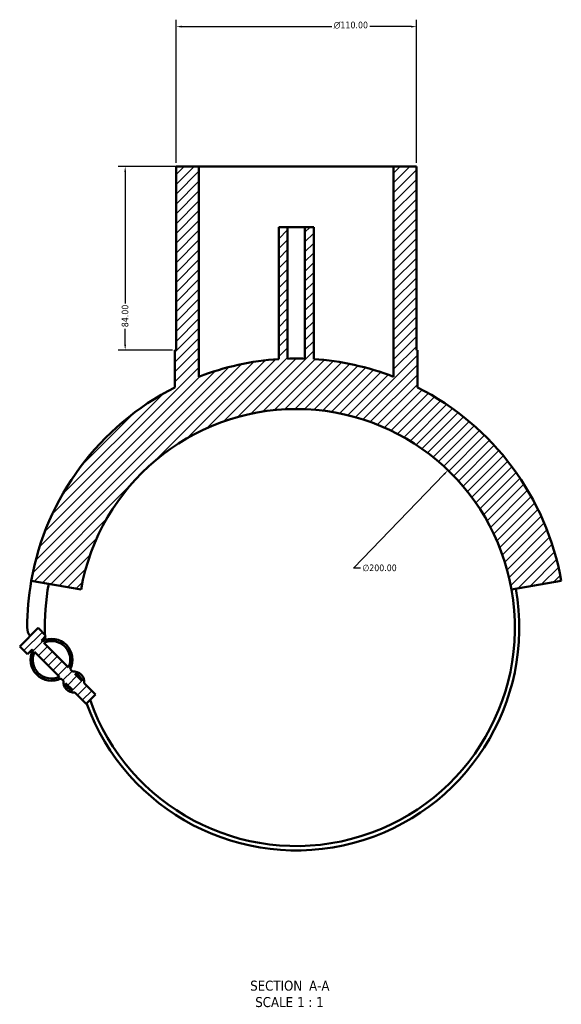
# Model space of a CAD drawing. Header units: millimetres. Extents: x -194 to 1341, y -313 to 884.
# Tile 6 of 6: x 1093 to 1341, y 40 to 491. Entities that reach past the tile are written whole.
import ezdxf

# ---------------------------------------------------------------- set-up
doc = ezdxf.new("R2010")
doc.units = ezdxf.units.MM
for name, color, linetype, lineweight in [('Dimension (ANSI)', 7, 'Continuous', 25), ('Hatch (ANSI)', 7, 'Continuous', 18), ('Symbol (ANSI)', 7, 'Continuous', 25), ('Visible (ANSI)', 7, 'Continuous', 50)]:
    doc.layers.add(name, color=color, linetype=linetype, lineweight=lineweight)
doc.styles.add('Label Text (ANSI)', font='tahoma.ttf')
doc.styles.add('Note Text (ANSI)', font='tahoma.ttf')
doc.dimstyles.new('Default - mm (ANSI)', dxfattribs={"dimtxt": 3.048, "dimasz": 2.5, "dimexe": 3.175, "dimexo": 1.6002, "dimgap": 0.8, "dimtad": 0, "dimtoh": 1, "dimrnd": 1e-08, "dimzin": 4, "dimdsep": 46, "dimtxsty": 'Note Text (ANSI)', "dimcen": 0.09, "dimdle": 10, "dimclrd": 256, "dimclre": 256, "dimclrt": 256, "dimadec": 1, "dimazin": 1, "dimtfac": 1, "dimtofl": 0, "dimtmove": 0, "dimatfit": 3, "dimfxl": 1, "dimtolj": 1, "dimtzin": 4, "dimlwd": -1, "dimlwe": -1, "dimarcsym": 0})

# ---------------------------------------------------------------- blocks, each defined once
blk = doc.blocks.new('*D7')
at = {"layer": 'Defpoints', "color": 0, "transparency": 16777216}
for p in [(1289.39, 284.31), (1150.54, 140.36)]:
    blk.add_point(p, dxfattribs=at)
at = {"layer": 'Dimension (ANSI)', "transparency": 16777216}
for p, q in [((1246.2, 239.54), (1287.65, 282.51)), ((1249.42, 239.54), (1246.2, 239.54))]:
    blk.add_line(p, q, dxfattribs=at)
blk.add_solid([(1287.35, 282.8), (1287.95, 282.22), (1289.39, 284.31)], dxfattribs=at)
at = {"layer": 'Dimension (ANSI)', "transparency": 16777216, "insert": (1250.22, 241.18), "char_height": 3.048, "attachment_point": 1, "style": 'Note Text (ANSI)'}
blk.add_mtext('\\A1;∅200.00', dxfattribs=at)
blk = doc.blocks.new('*D8')
at = {"layer": 'Defpoints', "color": 0, "transparency": 16777216}
for p in [(1274.96, 487.33), (1164.96, 423.33), (1274.96, 423.33)]:
    blk.add_point(p, dxfattribs=at)
at = {"layer": 'Dimension (ANSI)', "transparency": 16777216}
for p, q in [((1164.96, 424.93), (1164.96, 490.51)), ((1167.46, 487.33), (1236.24, 487.33)), ((1272.46, 487.33), (1253.68, 487.33)), ((1274.96, 424.93), (1274.96, 490.51))]:
    blk.add_line(p, q, dxfattribs=at)
for points in [[(1167.46, 487.75), (1167.46, 486.92), (1164.96, 487.33)], [(1272.46, 487.75), (1272.46, 486.92), (1274.96, 487.33)]]:
    blk.add_solid(points, dxfattribs=at)
at = {"layer": 'Dimension (ANSI)', "transparency": 16777216, "insert": (1237.04, 489.63), "char_height": 3.048, "attachment_point": 1, "style": 'Note Text (ANSI)'}
blk.add_mtext('\\A1;{\\fAIGDT|b0|i0;\\ln}\\fTahoma|b0|i0;110.00', dxfattribs=at)
blk = doc.blocks.new('*D9')
at = {"layer": 'Defpoints', "color": 0, "transparency": 16777216}
for p in [(1175.46, 423.33), (1141.69, 339.33), (1164.96, 339.33)]:
    blk.add_point(p, dxfattribs=at)
at = {"layer": 'Dimension (ANSI)', "transparency": 16777216}
for p, q in [((1173.86, 423.33), (1138.51, 423.33)), ((1141.69, 420.83), (1141.69, 360.68)), ((1141.69, 341.83), (1141.69, 348.98)), ((1163.36, 339.33), (1138.51, 339.33))]:
    blk.add_line(p, q, dxfattribs=at)
for points in [[(1141.27, 420.83), (1142.11, 420.83), (1141.69, 423.33)], [(1141.27, 341.83), (1142.11, 341.83), (1141.69, 339.33)]]:
    blk.add_solid(points, dxfattribs=at)
at = {"layer": 'Dimension (ANSI)', "transparency": 16777216, "insert": (1140.1, 349.78), "char_height": 3.048, "attachment_point": 1, "rotation": 90, "style": 'Note Text (ANSI)'}
blk.add_mtext('\\A1;84.00', dxfattribs=at)

msp = doc.modelspace()

# ---------------------------------------------------------------- hatches: boundary and pattern name
at = {"layer": 'Hatch (ANSI)'}
h = msp.add_hatch(dxfattribs=at)
h.set_pattern_fill('ANSI31', color=256, scale=25.4, style=0)
h.set_pattern_definition([(45, (0, 0), (-2.245064, 2.245064), [])])
edge = h.paths.add_edge_path()
edge.add_line((1117.647, 192.147), (1116.563, 193.232))
edge.add_ellipse((1107.993, 197.559), major_axis=(4.327, 8.57), ratio=1, start_angle=270, end_angle=413.58009)
edge.add_line((1103.666, 206.129), (1103.326, 206.469))
edge.add_line((1103.326, 206.469), (1105.447, 208.59))
edge.add_line((1105.447, 208.59), (1101.912, 212.125))
edge.add_line((1101.912, 212.125), (1093.427, 203.64))
edge.add_line((1093.427, 203.64), (1096.962, 200.105))
edge.add_line((1096.962, 200.105), (1099.084, 202.226))
edge.add_line((1099.084, 202.226), (1099.424, 201.886))
edge.add_ellipse((1107.993, 197.559), major_axis=(-4.327, -8.57), ratio=1, start_angle=270, end_angle=413.58009)
edge.add_line((1112.32, 188.989), (1113.405, 187.905))
edge.add_ellipse((1118.175, 187.377), major_axis=(-0.528, -4.771), ratio=1, start_angle=270, end_angle=372.63563)
edge.add_line((1118.704, 182.606), (1123.832, 177.477))
edge.add_line((1123.832, 177.477), (1128.075, 181.72))
edge.add_line((1128.075, 181.72), (1122.946, 186.848))
edge.add_ellipse((1118.175, 187.377), major_axis=(0.528, 4.771), ratio=1, start_angle=270, end_angle=372.63563)
edge = h.paths.add_edge_path(flags=0)
edge.add_line((1115.814, 193.981), (1104.415, 205.379))
edge.add_ellipse((1107.993, 197.559), major_axis=(7.82, 3.578), ratio=1, start_angle=310.83242, end_angle=450, ccw=False)
edge = h.paths.add_edge_path(flags=0)
edge.add_line((1100.173, 201.137), (1111.571, 189.739))
edge.add_ellipse((1107.993, 197.559), major_axis=(-7.82, -3.578), ratio=1, start_angle=310.83242, end_angle=450, ccw=False)
edge = h.paths.add_edge_path(flags=0)
edge.add_line((1121.946, 187.849), (1118.647, 191.147))
edge.add_ellipse((1118.175, 187.377), major_axis=(3.771, -0.472), ratio=1, start_angle=14.27271, end_angle=90, ccw=False)
edge = h.paths.add_edge_path(flags=0)
edge.add_line((1114.405, 186.905), (1117.703, 183.606))
edge.add_ellipse((1118.175, 187.377), major_axis=(-3.771, 0.472), ratio=1, start_angle=14.27271, end_angle=90, ccw=False)
edge = h.paths.add_edge_path()
edge.add_line((1274.961, 339.333), (1274.961, 423.333))
edge.add_line((1274.961, 423.333), (1264.461, 423.333))
edge.add_line((1264.461, 423.333), (1264.461, 327.108))
edge.add_ellipse((1219.961, 212.333), major_axis=(-114.775, 44.5), ratio=1, start_angle=270, end_angle=287.46587)
edge.add_line((1227.961, 335.173), (1227.961, 395.583))
edge.add_line((1227.961, 395.583), (1223.961, 395.583))
edge.add_line((1223.961, 395.583), (1223.961, 335.368))
edge.add_ellipse((1219.961, 212.333), major_axis=(-123.035, 4), ratio=1, start_angle=270, end_angle=273.72418)
edge.add_line((1215.961, 335.368), (1215.961, 395.583))
edge.add_line((1215.961, 395.583), (1211.961, 395.583))
edge.add_line((1211.961, 395.583), (1211.961, 335.173))
edge.add_ellipse((1219.961, 212.333), major_axis=(-122.84, -8), ratio=1, start_angle=270, end_angle=287.46587)
edge.add_line((1175.461, 327.108), (1175.461, 423.333))
edge.add_line((1175.461, 423.333), (1164.961, 423.333))
edge.add_line((1164.961, 423.333), (1164.961, 339.333))
edge.add_line((1164.961, 339.333), (1164.461, 339.333))
edge.add_line((1164.461, 339.333), (1164.461, 322.212))
edge.add_ellipse((1219.961, 212.333), major_axis=(-109.879, -55.5), ratio=1, start_angle=270, end_angle=323.20158)
edge.add_line((1098.731, 233.709), (1121.48, 229.698))
edge.add_ellipse((1219.961, 212.333), major_axis=(17.365, 98.481), ratio=1, start_angle=290, end_angle=450, ccw=False)
edge.add_line((1318.441, 229.698), (1341.19, 233.709))
edge.add_ellipse((1219.961, 212.333), major_axis=(-21.376, 121.23), ratio=1, start_angle=270, end_angle=323.20158)
edge.add_line((1275.461, 322.212), (1275.461, 339.333))
edge.add_line((1275.461, 339.333), (1274.961, 339.333))

# ---------------------------------------------------------------- linework, layer by layer
at = {"layer": 'Visible (ANSI)'}
for p, q in [((1175.461, 423.333), (1164.961, 423.333)), ((1164.961, 423.333), (1164.961, 339.333)), ((1175.461, 327.108), (1175.461, 423.333)), ((1175.461, 423.333), (1264.461, 423.333)), ((1274.961, 423.333), (1264.461, 423.333)), ((1264.461, 423.333), (1264.461, 327.108)), ((1274.961, 339.333), (1274.961, 423.333)), ((1215.961, 395.583), (1211.961, 395.583)), ((1211.961, 395.583), (1211.961, 335.173)), ((1215.961, 335.368), (1215.961, 395.583)), ((1215.961, 395.583), (1223.961, 395.583)), ((1227.961, 395.583), (1223.961, 395.583)), ((1223.961, 395.583), (1223.961, 335.368)), ((1227.961, 335.173), (1227.961, 395.583)), ((1164.961, 339.333), (1164.461, 339.333)), ((1164.461, 339.333), (1164.461, 322.212)), ((1275.461, 339.333), (1274.961, 339.333)), ((1275.461, 322.212), (1275.461, 339.333)), ((1098.731, 233.709), (1121.48, 229.698)), ((1318.441, 229.698), (1341.19, 233.709)), ((1101.912, 212.125), (1093.427, 203.64)), ((1105.447, 208.59), (1101.912, 212.125)), ((1103.326, 206.469), (1105.447, 208.59)), ((1096.962, 200.105), (1093.427, 203.64)), ((1103.666, 206.129), (1103.326, 206.469)), ((1115.814, 193.981), (1104.415, 205.379)), ((1096.962, 200.105), (1099.084, 202.226)), ((1099.084, 202.226), (1099.424, 201.886)), ((1100.173, 201.137), (1111.571, 189.739)), ((1117.647, 192.147), (1116.563, 193.232)), ((1121.946, 187.849), (1118.647, 191.147)), ((1112.32, 188.989), (1113.405, 187.905)), ((1114.405, 186.905), (1117.703, 183.606)), ((1128.075, 181.72), (1122.946, 186.848)), ((1118.704, 182.606), (1123.832, 177.477)), ((1123.832, 177.477), (1128.075, 181.72))]:
    msp.add_line(p, q, dxfattribs=at)
for centre, radius, start, end in [((1219.961, 212.333), 123.1, 93.72615, 111.19202), ((1219.961, 212.333), 123.1, 88.13791, 91.86209), ((1219.961, 212.333), 123.1, 68.80798, 86.27385), ((1219.961, 212.333), 123.1, 116.79842, 170), ((1219.961, 212.333), 123.1, 10, 63.20158), ((1219.961, 212.333), 100, 10, 170), ((1219.961, 212.333), 123.1, 170, 180), ((1219.961, 212.333), 115.015, 170, 181.63826), ((1219.961, 212.333), 102, 199.86407, 10), ((1219.961, 212.333), 100, 199.32521, 10), ((1103.658, 212.333), 6.797, 180, 215.79259), ((1219.961, 212.333), 115.015, 182.07746, 182.80353), ((1107.993, 197.559), 9.6, 333.20996, 116.79004), ((1107.993, 197.559), 8.6, 335.41621, 114.58379), ((1107.993, 197.559), 9.6, 153.20996, 296.79004), ((1107.993, 197.559), 8.6, 155.41621, 294.58379), ((1118.175, 187.377), 4.8, 353.68219, 96.31781), ((1118.175, 187.377), 3.8, 7.13635, 82.86365), ((1118.175, 187.377), 4.8, 173.68219, 276.31781), ((1118.175, 187.377), 3.8, 187.13635, 262.86365)]:
    msp.add_arc(centre, radius, start, end, dxfattribs=at)

# ---------------------------------------------------------------- texts
at = {"layer": 'Symbol (ANSI)', "char_height": 4.572, "attachment_point": 7, "style": 'Label Text (ANSI)'}
for s, insert in [('SECTION', (1198.886, 46.068)), (' A-A', (1224.121, 46.165)), ('SCALE', (1201.206, 38.555)), (' 1 : 1', (1218.674, 38.637))]:
    msp.add_mtext(s, dxfattribs=dict(at, insert=insert))

# ---------------------------------------------------------------- dimensions: what is measured, and where the dimension line sits
at = {"layer": 'Dimension (ANSI)'}
dim = msp.add_linear_dim(base=(1274.961, 487.333), p1=(1164.961, 423.333), p2=(1274.961, 423.333), angle=180, text='{\\fAIGDT|b0|i0;\\ln}\\fTahoma|b0|i0;<>', dimstyle='Default - mm (ANSI)', override={"dimgap": 0.8, "dimtoh": 0, "dimdec": 2, "dimtol": 0, "dimlim": 0, "dimtp": 0, "dimtm": 0, "dimtdec": 2, "dimatfit": 1}, dxfattribs=at)
dim.commit()
dim.dimension.update_dxf_attribs({"geometry": '*D8', "text_midpoint": (1244.961, 487.333), "dimtype": 160})
dim = msp.add_linear_dim(base=(1141.689, 339.333), p1=(1175.461, 423.333), p2=(1164.961, 339.333), angle=90, dimstyle='Default - mm (ANSI)', override={"dimgap": 0.8, "dimtoh": 0, "dimdec": 2, "dimtol": 0, "dimlim": 0, "dimtp": 0, "dimtm": 0, "dimtdec": 2, "dimatfit": 1}, dxfattribs=at)
dim.commit()
dim.dimension.update_dxf_attribs({"geometry": '*D9', "text_midpoint": (1141.689, 354.833), "dimtype": 160})
dim = msp.add_diameter_dim_2p(p1=(1150.536, 140.359), p2=(1289.385, 284.307), dimstyle='Default - mm (ANSI)', override={"dimgap": 0.8, "dimtih": 1, "dimdec": 2, "dimlfac": 1, "dimtol": 0, "dimlim": 0, "dimtp": 0, "dimtm": 0, "dimtdec": 2}, dxfattribs=at)
dim.commit()
dim.dimension.update_dxf_attribs({"geometry": '*D7', "text_midpoint": (1258.065, 239.541), "dimtype": 163})

doc.saveas('drawing.dxf')
